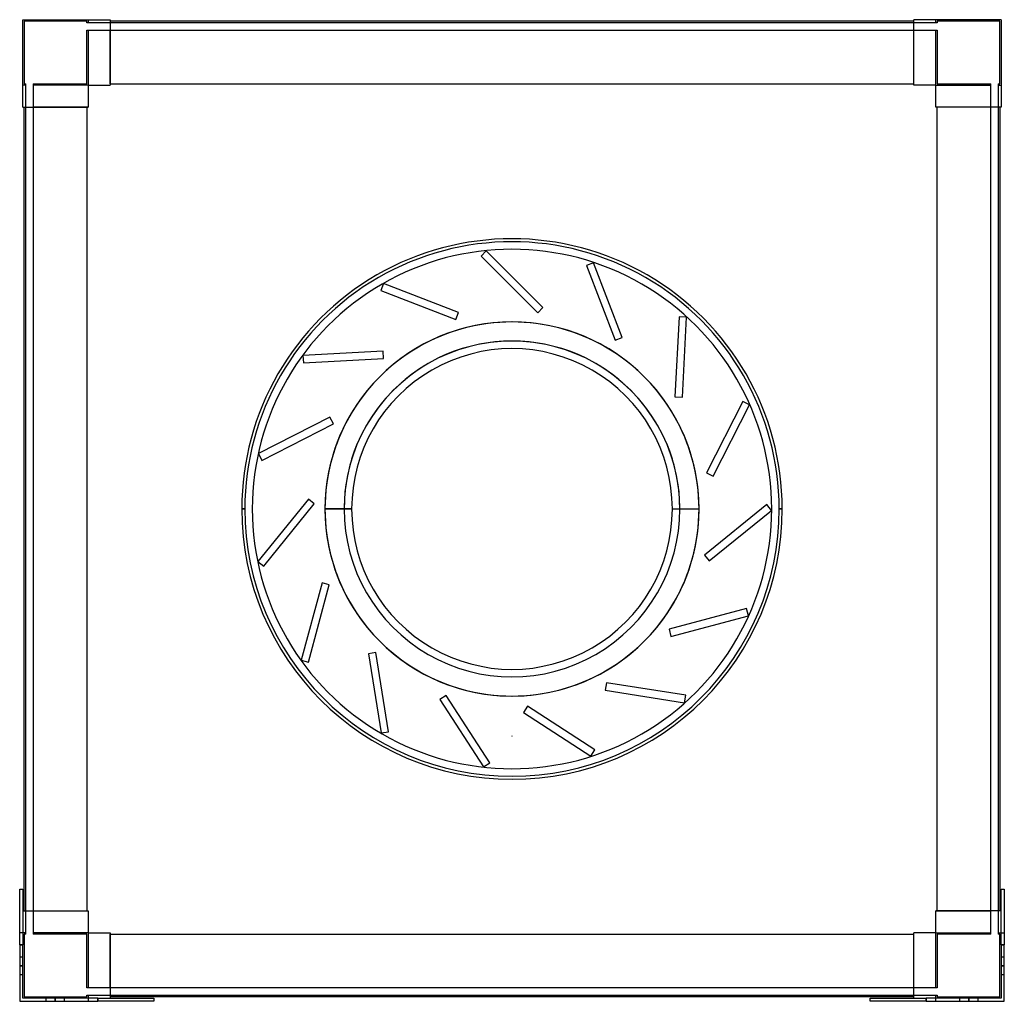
# Model space of a CAD drawing. Header units: millimetres. Extents: x -327 to 327, y -327 to 325.
import ezdxf

# ---------------------------------------------------------------- set-up
doc = ezdxf.new("R2010")
doc.units = ezdxf.units.MM
doc.layers.add('MAIN-1', color=7, linetype='Continuous')
doc.layers.add('MAIN-2', color=7, linetype='Continuous')

msp = doc.modelspace()

# ---------------------------------------------------------------- linework, layer by layer
at = {"layer": 'MAIN-1'}
for p, q in [((-325, 267), (-325, 325)), ((-325, 325), (-267, 325)), ((-267, 325), (-267, 281.5)), ((267, 324), (-267, 324)), ((267, 281.5), (267, 325)), ((325, 325), (267, 325)), ((325, 325), (325, 267)), ((-281.5, 281.5), (-281.5, 267)), ((-281.5, 281.5), (-267, 281.5)), ((-267, 282.5), (267, 282.5)), ((281.5, 281.5), (267, 281.5)), ((281.5, 267), (281.5, 281.5)), ((-325, 267), (-281.5, 267)), ((-324, -267), (-324, 267)), ((-282.5, 267), (-282.5, -267)), ((325, 267), (281.5, 267)), ((282.5, -267), (282.5, 267)), ((324, 267), (324, -267)), ((-179.5, 0), (-177.5, 0)), ((-106.51, 0), (-124.26, 0)), ((106.51, 0), (124.26, 0)), ((179.5, 0), (177.5, 0)), ((-327, -252.5), (-325, -252.5)), ((-327, -289.5), (-327, -252.5)), ((-325, -252.5), (-325, -289.5)), ((325, -289.5), (325, -252.5)), ((325, -252.5), (327, -252.5)), ((327, -252.5), (327, -289.5)), ((-325, -267), (-281.5, -267)), ((-281.5, -267), (-281.5, -281.5)), ((325, -267), (281.5, -267)), ((281.5, -281.5), (281.5, -267)), ((-281.5, -281.5), (-267, -281.5)), ((-267, -281.5), (-267, -325)), ((-267, -282.5), (267, -282.5)), ((267, -325), (267, -281.5)), ((281.5, -281.5), (267, -281.5)), ((-325, -289.5), (-327, -289.5)), ((-327, -289.5), (-327, -327)), ((-325, -325), (-325, -289.5)), ((325, -289.5), (325, -325)), ((327, -289.5), (325, -289.5)), ((327, -327), (327, -289.5)), ((-327, -327), (-275, -327)), ((-275, -325), (-325, -325)), ((-275, -325), (-238, -325)), ((-275, -327), (-275, -325)), ((-238, -327), (-275, -327)), ((267, -324), (-267, -324)), ((-238, -325), (-238, -327)), ((238, -325), (275, -325)), ((238, -327), (238, -325)), ((275, -327), (238, -327)), ((325, -325), (275, -325)), ((275, -325), (275, -327)), ((275, -327), (327, -327))]:
    msp.add_line(p, q, dxfattribs=at)
for radius, start, end in [(179.5, 0, 180.00002), (177.5, 0, 180.00002), (172.5, 0, 180.00002), (172.5, 0, 180.00002), (124.26, 89.99998, 180.00002), (124.26, 0, 89.99998), (106.51, 0, 180.00002), (179.5, 180.00002, 0), (177.5, 180.00002, 0), (172.5, 179.99998, 0), (172.5, 179.99998, 0), (106.51, 179.99998, 0), (124.26, 270.00002, 0), (124.26, 180.00002, 270.00002)]:
    msp.add_arc((0, 0), radius, start, end, dxfattribs=at)
at = {"layer": 'MAIN-2'}
for p, q in [((-325, 325), (-325, 325)), ((-325, 325), (-325, 325)), ((-324, 324), (-324, 324)), ((-282.5, 324), (-324, 324)), ((-324, 324), (-324, 282.5)), ((-282.5, 323), (-282.5, 324)), ((-282.5, 324), (-282.5, 324)), ((-282.5, 323), (-282.5, 323)), ((-281.5, 323), (-282.5, 323)), ((-281.5, 325), (-281.5, 325)), ((-281.5, 325), (-281.5, 323)), ((-281.5, 325), (-281.5, 325)), ((-281.5, 323), (-281.5, 323)), ((-281.5, 323), (-281.5, 323)), ((-267, 323), (-281.5, 323)), ((-267, 325), (-267, 325)), ((-267, 325), (-267, 325)), ((-267, 324), (-267, 324)), ((-267, 324), (-267, 324)), ((-267, 323), (-267, 323)), ((-267, 323), (-267, 323)), ((267, 323), (-267, 323)), ((267, 325), (267, 325)), ((267, 325), (267, 325)), ((267, 324), (267, 324)), ((267, 324), (267, 324)), ((267, 323), (267, 323)), ((281.5, 323), (267, 323)), ((267, 323), (267, 323)), ((281.5, 325), (281.5, 325)), ((281.5, 323), (281.5, 325)), ((281.5, 325), (281.5, 325)), ((281.5, 323), (281.5, 323)), ((282.5, 323), (281.5, 323)), ((281.5, 323), (281.5, 323)), ((282.5, 324), (282.5, 323)), ((282.5, 324), (282.5, 324)), ((324, 324), (282.5, 324)), ((282.5, 323), (282.5, 323)), ((324, 282.5), (324, 324)), ((324, 324), (324, 324)), ((325, 325), (325, 325)), ((325, 325), (325, 325)), ((-282.5, 318), (-281.5, 318)), ((-282.5, 318), (-282.5, 318)), ((-282.5, 282.5), (-282.5, 318)), ((-281.5, 318), (-267, 318)), ((-281.5, 318), (-281.5, 318)), ((-281.5, 318), (-281.5, 318)), ((-281.5, 318), (-281.5, 281.5)), ((-267, 318), (-267, 318)), ((-267, 282.5), (-267, 318)), ((-267, 318), (-267, 318)), ((-267, 318), (267, 318)), ((267, 282.5), (267, 318)), ((267, 318), (267, 318)), ((267, 318), (267, 318)), ((267, 318), (281.5, 318)), ((281.5, 318), (281.5, 318)), ((281.5, 318), (281.5, 318)), ((281.5, 318), (282.5, 318)), ((281.5, 281.5), (281.5, 318)), ((282.5, 318), (282.5, 318)), ((282.5, 318), (282.5, 282.5)), ((-325, 281.5), (-325, 281.5)), ((-323, 281.5), (-325, 281.5)), ((-325, 281.5), (-325, 281.5)), ((-324, 282.5), (-324, 282.5)), ((-324, 282.5), (-323, 282.5)), ((-323, 282.5), (-323, 282.5)), ((-323, 281.5), (-323, 282.5)), ((-323, 267), (-323, 281.5)), ((-323, 281.5), (-323, 281.5)), ((-323, 281.5), (-323, 281.5)), ((-318, 282.5), (-318, 281.5)), ((-318, 282.5), (-282.5, 282.5)), ((-318, 282.5), (-318, 282.5)), ((-318, 281.5), (-318, 281.5)), ((-318, 281.5), (-318, 281.5)), ((-318, 281.5), (-318, 267)), ((-281.5, 281.5), (-318, 281.5)), ((-282.5, 282.5), (-282.5, 282.5)), ((-281.5, 281.5), (-281.5, 281.5)), ((-281.5, 281.5), (-281.5, 281.5)), ((-281.5, 281.5), (-281.5, 281.5)), ((-281.5, 281.5), (-281.5, 281.5)), ((-281.5, 281.5), (-281.5, 281.5)), ((-281.5, 281.5), (-281.5, 281.5)), ((-267, 282.5), (-267, 281.5)), ((-267, 282.5), (-267, 282.5)), ((-267, 282.5), (-267, 282.5)), ((-267, 282.5), (-267, 282.5)), ((-267, 282.5), (-267, 282.5)), ((-267, 281.5), (-267, 281.5)), ((-267, 281.5), (-267, 281.5)), ((-267, 281.5), (-267, 281.5)), ((-267, 281.5), (-267, 281.5)), ((267, 281.5), (267, 282.5)), ((267, 282.5), (267, 282.5)), ((267, 282.5), (267, 282.5)), ((267, 282.5), (267, 282.5)), ((267, 282.5), (267, 282.5)), ((267, 281.5), (267, 281.5)), ((267, 281.5), (267, 281.5)), ((267, 281.5), (267, 281.5)), ((267, 281.5), (267, 281.5)), ((281.5, 281.5), (281.5, 281.5)), ((281.5, 281.5), (281.5, 281.5)), ((281.5, 281.5), (281.5, 281.5)), ((281.5, 281.5), (281.5, 281.5)), ((281.5, 281.5), (281.5, 281.5)), ((281.5, 281.5), (318, 281.5)), ((281.5, 281.5), (281.5, 281.5)), ((282.5, 282.5), (282.5, 282.5)), ((282.5, 282.5), (318, 282.5)), ((318, 281.5), (318, 282.5)), ((318, 282.5), (318, 282.5)), ((318, 267), (318, 281.5)), ((318, 281.5), (318, 281.5)), ((318, 281.5), (318, 281.5)), ((323, 282.5), (323, 281.5)), ((323, 282.5), (324, 282.5)), ((323, 282.5), (323, 282.5)), ((323, 281.5), (323, 281.5)), ((323, 281.5), (323, 281.5)), ((323, 281.5), (323, 267)), ((323, 281.5), (325, 281.5)), ((324, 282.5), (324, 282.5)), ((325, 281.5), (325, 281.5)), ((325, 281.5), (325, 281.5)), ((-325, 267), (-325, 267)), ((-325, 267), (-325, 267)), ((-324, 267), (-324, 267)), ((-324, 267), (-324, 267)), ((-323, 267), (-323, 267)), ((-323, 267), (-323, 267)), ((-323, -267), (-323, 267)), ((-282.5, 267), (-318, 267)), ((-318, 267), (-318, 267)), ((-318, 267), (-318, 267)), ((-318, 267), (-318, -267)), ((-281.5, 267), (-282.5, 267)), ((-282.5, 267), (-282.5, 267)), ((-282.5, 267), (-282.5, 267)), ((-282.5, 267), (-282.5, 267)), ((-282.5, 267), (-282.5, 267)), ((-281.5, 267), (-281.5, 267)), ((-281.5, 267), (-281.5, 267)), ((-281.5, 267), (-281.5, 267)), ((-281.5, 267), (-281.5, 267)), ((282.5, 267), (281.5, 267)), ((281.5, 267), (281.5, 267)), ((281.5, 267), (281.5, 267)), ((281.5, 267), (281.5, 267)), ((281.5, 267), (281.5, 267)), ((282.5, 267), (282.5, 267)), ((318, 267), (282.5, 267)), ((282.5, 267), (282.5, 267)), ((282.5, 267), (282.5, 267)), ((282.5, 267), (282.5, 267)), ((318, 267), (318, 267)), ((318, 267), (318, 267)), ((318, -267), (318, 267)), ((323, 267), (323, 267)), ((323, 267), (323, -267)), ((323, 267), (323, 267)), ((324, 267), (324, 267)), ((324, 267), (324, 267)), ((325, 267), (325, 267)), ((325, 267), (325, 267)), ((-17.06, 171.47), (-20.59, 167.93)), ((-17.06, 171.47), (-17.06, 171.47)), ((20.59, 133.82), (-17.06, 171.47)), ((-20.59, 167.93), (-20.59, 167.93)), ((-20.59, 167.93), (17.06, 130.28)), ((54.16, 163.58), (49.49, 161.79)), ((54.16, 163.58), (54.16, 163.58)), ((73.24, 113.87), (54.16, 163.58)), ((49.49, 161.79), (49.49, 161.79)), ((49.49, 161.79), (68.57, 112.08)), ((-85.33, 149.71), (-87.12, 145.04)), ((-87.12, 145.04), (-87.12, 145.04)), ((-87.12, 145.04), (-37.41, 125.96)), ((-85.33, 149.71), (-85.33, 149.71)), ((-35.61, 130.62), (-85.33, 149.71)), ((17.06, 130.28), (20.59, 133.82)), ((20.59, 133.82), (20.59, 133.82)), ((-37.41, 125.96), (-35.61, 130.62)), ((-37.41, 125.96), (-37.41, 125.96)), ((-35.61, 130.62), (-35.61, 130.62)), ((0, 124.26), (0, 124.26)), ((0, 124.26), (0, 124.26)), ((17.06, 130.28), (17.06, 130.28)), ((111.02, 127.67), (108.23, 74.5)), ((111.02, 127.67), (111.02, 127.67)), ((116.01, 127.41), (111.02, 127.67)), ((113.23, 74.24), (116.01, 127.41)), ((116.01, 127.41), (116.01, 127.41)), ((68.57, 112.08), (73.24, 113.87)), ((68.57, 112.08), (68.57, 112.08)), ((73.24, 113.87), (73.24, 113.87)), ((-85.66, 104.85), (-138.84, 102.06)), ((-85.66, 104.85), (-85.66, 104.85)), ((-85.4, 99.85), (-85.66, 104.85)), ((-138.84, 102.06), (-138.84, 102.06)), ((-138.84, 102.06), (-138.58, 97.07)), ((-138.58, 97.07), (-85.4, 99.85)), ((-85.4, 99.85), (-85.4, 99.85)), ((-138.58, 97.07), (-138.58, 97.07)), ((108.23, 74.5), (108.23, 74.5)), ((108.23, 74.5), (113.23, 74.24)), ((113.23, 74.24), (113.23, 74.24)), ((153.35, 71.48), (129.18, 24.03)), ((133.63, 21.76), (157.81, 69.21)), ((153.35, 71.48), (153.35, 71.48)), ((157.81, 69.21), (153.35, 71.48)), ((157.81, 69.21), (157.81, 69.21)), ((-120.9, 60.94), (-168.35, 36.76)), ((-120.9, 60.94), (-120.9, 60.94)), ((-118.63, 56.48), (-120.9, 60.94)), ((-166.08, 32.31), (-118.63, 56.48)), ((-118.63, 56.48), (-118.63, 56.48)), ((-168.35, 36.76), (-168.35, 36.76)), ((-168.35, 36.76), (-166.08, 32.31)), ((-166.08, 32.31), (-166.08, 32.31)), ((129.18, 24.03), (129.18, 24.03)), ((129.18, 24.03), (133.63, 21.76)), ((133.63, 21.76), (133.63, 21.76)), ((-179.5, 0), (-177.5, 0)), ((-177.5, 0), (-177.5, 0)), ((-177.5, 0), (-177.5, 0)), ((-177.5, 0), (-177.5, 0)), ((-172.5, 0), (-172.5, 0)), ((-135.24, 6.49), (-168.75, -34.89)), ((-164.86, -38.04), (-131.35, 3.35)), ((-135.24, 6.49), (-135.24, 6.49)), ((-131.35, 3.35), (-135.24, 6.49)), ((-131.35, 3.35), (-131.35, 3.35)), ((-124.25, 0), (-124.25, 0)), ((-124.24, 0), (-124.24, 0)), ((-111.51, 0), (-124.24, 0)), ((106.51, 0), (124.26, 0)), ((111.51, 0), (124.24, 0)), ((124.24, 0), (124.24, 0)), ((124.25, 0), (124.25, 0)), ((169.17, 2.93), (127.78, -30.58)), ((169.17, 2.93), (169.17, 2.93)), ((172.31, -0.96), (169.17, 2.93)), ((172.5, 0), (172.5, 0)), ((179.5, 0), (177.5, 0)), ((177.5, 0), (177.5, 0)), ((177.5, 0), (177.5, 0)), ((177.5, 0), (179.5, 0)), ((177.5, 0), (177.5, 0)), ((-177.5, 0), (-179.5, 0)), ((-179.5, 0), (-177.5, 0)), ((-177.5, 0), (-177.5, 0)), ((-177.5, 0), (-177.5, 0)), ((-177.5, 0), (-177.5, 0)), ((-172.5, 0), (-172.5, 0)), ((-124.26, 0), (-106.51, 0)), ((-124.25, 0), (-124.25, 0)), ((-124.24, 0), (-111.51, 0)), ((-124.24, 0), (-124.24, 0)), ((111.51, 0), (124.24, 0)), ((124.24, 0), (124.24, 0)), ((124.25, 0), (124.25, 0)), ((130.93, -34.47), (172.31, -0.96)), ((172.31, -0.96), (172.31, -0.96)), ((172.5, 0), (172.5, 0)), ((177.5, 0), (179.5, 0)), ((177.5, 0), (177.5, 0)), ((177.5, 0), (177.5, 0)), ((177.5, 0), (177.5, 0)), ((127.78, -30.58), (127.78, -30.58)), ((127.78, -30.58), (130.93, -34.47)), ((-168.75, -34.89), (-168.75, -34.89)), ((-168.75, -34.89), (-164.86, -38.04)), ((-164.86, -38.04), (-164.86, -38.04)), ((130.93, -34.47), (130.93, -34.47)), ((-126.19, -49.07), (-139.97, -100.51)), ((-135.14, -101.8), (-121.36, -50.37)), ((-126.19, -49.07), (-126.19, -49.07)), ((-121.36, -50.37), (-126.19, -49.07)), ((-121.36, -50.37), (-121.36, -50.37)), ((155.73, -66.13), (104.3, -79.91)), ((105.59, -84.74), (157.03, -70.96)), ((155.73, -66.13), (155.73, -66.13)), ((157.03, -70.96), (155.73, -66.13)), ((157.03, -70.96), (157.03, -70.96)), ((104.3, -79.91), (104.3, -79.91)), ((104.3, -79.91), (105.59, -84.74)), ((105.59, -84.74), (105.59, -84.74)), ((-90.38, -95.37), (-95.32, -96.15)), ((-95.32, -96.15), (-95.32, -96.15)), ((-95.32, -96.15), (-86.99, -148.75)), ((-90.38, -95.37), (-90.38, -95.37)), ((-82.05, -147.97), (-90.38, -95.37)), ((-139.97, -100.51), (-139.97, -100.51)), ((-139.97, -100.51), (-135.14, -101.8)), ((-135.14, -101.8), (-135.14, -101.8)), ((62.78, -115.43), (61.99, -120.36)), ((62.78, -115.43), (62.78, -115.43)), ((115.37, -123.76), (62.78, -115.43)), ((-43.77, -123.89), (-47.97, -126.61)), ((-43.77, -123.89), (-43.77, -123.89)), ((-14.77, -168.55), (-43.77, -123.89)), ((0, -124.26), (0, -124.26)), ((0, -124.26), (0, -124.26)), ((61.99, -120.36), (61.99, -120.36)), ((61.99, -120.36), (114.59, -128.69)), ((114.59, -128.69), (115.37, -123.76)), ((115.37, -123.76), (115.37, -123.76)), ((-47.97, -126.61), (-47.97, -126.61)), ((-47.97, -126.61), (-18.96, -171.27)), ((114.59, -128.69), (114.59, -128.69)), ((10.4, -130.98), (7.68, -135.17)), ((7.68, -135.17), (7.68, -135.17)), ((7.68, -135.17), (52.34, -164.18)), ((10.4, -130.98), (10.4, -130.98)), ((55.06, -159.98), (10.4, -130.98)), ((-86.99, -148.75), (-82.05, -147.97)), ((-86.99, -148.75), (-86.99, -148.75)), ((-82.05, -147.97), (-82.05, -147.97)), ((0, -150.88), (0, -150.88)), ((0, -150.88), (0, -150.88)), ((0, -150.88), (0, -150.88)), ((0, -150.88), (0, -150.88)), ((0, -150.88), (0, -150.88)), ((0, -150.88), (0, -150.88)), ((52.34, -164.18), (55.06, -159.98)), ((55.06, -159.98), (55.06, -159.98)), ((-18.96, -171.27), (-14.77, -168.55)), ((-14.77, -168.55), (-14.77, -168.55)), ((52.34, -164.18), (52.34, -164.18)), ((-18.96, -171.27), (-18.96, -171.27)), ((-327, -252.5), (-327, -252.5)), ((-327, -252.5), (-327, -252.5)), ((-325, -252.5), (-325, -252.5)), ((-325, -252.5), (-325, -252.5)), ((325, -252.5), (325, -252.5)), ((325, -252.5), (325, -252.5)), ((327, -252.5), (327, -252.5)), ((327, -252.5), (327, -252.5)), ((-325, -267), (-325, -267)), ((-325, -267), (-325, -267)), ((-324, -267), (-324, -267)), ((-324, -267), (-324, -267)), ((-323, -267), (-323, -267)), ((-323, -281.5), (-323, -267)), ((-323, -267), (-323, -267)), ((-318, -267), (-318, -267)), ((-318, -267), (-282.5, -267)), ((-318, -267), (-318, -267)), ((-318, -267), (-318, -281.5)), ((-282.5, -267), (-281.5, -267)), ((-282.5, -267), (-282.5, -267)), ((-282.5, -267), (-282.5, -267)), ((-282.5, -267), (-282.5, -267)), ((-282.5, -267), (-282.5, -267)), ((-281.5, -267), (-281.5, -267)), ((-281.5, -267), (-281.5, -267)), ((-281.5, -267), (-281.5, -267)), ((-281.5, -267), (-281.5, -267)), ((281.5, -267), (282.5, -267)), ((281.5, -267), (281.5, -267)), ((281.5, -267), (281.5, -267)), ((281.5, -267), (281.5, -267)), ((281.5, -267), (281.5, -267)), ((282.5, -267), (282.5, -267)), ((282.5, -267), (318, -267)), ((282.5, -267), (282.5, -267)), ((282.5, -267), (282.5, -267)), ((282.5, -267), (282.5, -267)), ((318, -267), (318, -267)), ((318, -267), (318, -267)), ((318, -281.5), (318, -267)), ((323, -267), (323, -267)), ((323, -267), (323, -267)), ((323, -267), (323, -281.5)), ((324, -267), (324, -267)), ((324, -267), (324, -267)), ((325, -267), (325, -267)), ((325, -267), (325, -267)), ((-327, -281.5), (-327, -281.5)), ((-327, -281.5), (-327, -281.5)), ((-323, -281.5), (-327, -281.5)), ((-325, -281.5), (-325, -281.5)), ((-325, -281.5), (-325, -281.5)), ((-323, -282.5), (-324, -282.5)), ((-324, -282.5), (-324, -324)), ((-324, -282.5), (-324, -282.5)), ((-323, -282.5), (-323, -281.5)), ((-323, -281.5), (-323, -281.5)), ((-323, -281.5), (-323, -281.5)), ((-323, -282.5), (-323, -282.5)), ((-318, -281.5), (-318, -282.5)), ((-318, -281.5), (-318, -281.5)), ((-318, -281.5), (-318, -281.5)), ((-281.5, -281.5), (-318, -281.5)), ((-282.5, -282.5), (-318, -282.5)), ((-318, -282.5), (-318, -282.5)), ((-282.5, -318), (-282.5, -282.5)), ((-282.5, -282.5), (-282.5, -282.5)), ((-281.5, -281.5), (-281.5, -281.5)), ((-281.5, -281.5), (-281.5, -281.5)), ((-281.5, -281.5), (-281.5, -281.5)), ((-281.5, -281.5), (-281.5, -318)), ((-281.5, -281.5), (-281.5, -281.5)), ((-281.5, -281.5), (-281.5, -281.5)), ((-281.5, -281.5), (-281.5, -281.5)), ((-267, -281.5), (-267, -281.5)), ((-267, -281.5), (-267, -282.5)), ((-267, -281.5), (-267, -281.5)), ((-267, -281.5), (-267, -281.5)), ((-267, -281.5), (-267, -281.5)), ((-267, -282.5), (-267, -282.5)), ((-267, -282.5), (-267, -282.5)), ((-267, -318), (-267, -282.5)), ((-267, -282.5), (-267, -282.5)), ((-267, -282.5), (-267, -282.5)), ((267, -281.5), (267, -281.5)), ((267, -282.5), (267, -281.5)), ((267, -281.5), (267, -281.5)), ((267, -281.5), (267, -281.5)), ((267, -281.5), (267, -281.5)), ((267, -282.5), (267, -282.5)), ((267, -282.5), (267, -282.5)), ((267, -318), (267, -282.5)), ((267, -282.5), (267, -282.5)), ((267, -282.5), (267, -282.5)), ((281.5, -281.5), (281.5, -281.5)), ((281.5, -281.5), (281.5, -281.5)), ((281.5, -281.5), (281.5, -281.5)), ((281.5, -318), (281.5, -281.5)), ((281.5, -281.5), (281.5, -281.5)), ((281.5, -281.5), (281.5, -281.5)), ((281.5, -281.5), (318, -281.5)), ((281.5, -281.5), (281.5, -281.5)), ((282.5, -282.5), (282.5, -318)), ((318, -282.5), (282.5, -282.5)), ((282.5, -282.5), (282.5, -282.5)), ((318, -282.5), (318, -281.5)), ((318, -281.5), (318, -281.5)), ((318, -281.5), (318, -281.5)), ((318, -282.5), (318, -282.5)), ((323, -281.5), (323, -281.5)), ((323, -281.5), (327, -281.5)), ((323, -281.5), (323, -281.5)), ((323, -281.5), (323, -282.5)), ((324, -282.5), (323, -282.5)), ((323, -282.5), (323, -282.5)), ((324, -324), (324, -282.5)), ((324, -282.5), (324, -282.5)), ((325, -281.5), (325, -281.5)), ((325, -281.5), (325, -281.5)), ((327, -281.5), (327, -281.5)), ((327, -281.5), (327, -281.5)), ((-327, -289.5), (-325, -289.5)), ((325, -289.5), (327, -289.5)), ((-327, -297.5), (-327, -297.5)), ((-327, -297.5), (-325, -297.5)), ((-327, -297.5), (-327, -297.5)), ((-325, -297.5), (-325, -297.5)), ((-325, -297.5), (-325, -297.5)), ((325, -297.5), (325, -297.5)), ((325, -297.5), (325, -297.5)), ((325, -297.5), (327, -297.5)), ((327, -297.5), (327, -297.5)), ((327, -297.5), (327, -297.5)), ((-325, -303.5), (-327, -303.5)), ((-327, -303.5), (-325, -303.5)), ((-327, -303.5), (-325, -303.5)), ((-325, -303.5), (-327, -303.5)), ((327, -303.5), (325, -303.5)), ((325, -303.5), (327, -303.5)), ((325, -303.5), (327, -303.5)), ((327, -303.5), (325, -303.5)), ((-325, -309.5), (-327, -309.5)), ((-327, -309.5), (-327, -309.5)), ((-327, -309.5), (-327, -309.5)), ((-325, -309.5), (-325, -309.5)), ((-325, -309.5), (-325, -309.5)), ((327, -309.5), (325, -309.5)), ((325, -309.5), (325, -309.5)), ((325, -309.5), (325, -309.5)), ((327, -309.5), (327, -309.5)), ((327, -309.5), (327, -309.5)), ((-282.5, -318), (-282.5, -318)), ((-281.5, -318), (-282.5, -318)), ((-281.5, -318), (-281.5, -318)), ((-281.5, -318), (-281.5, -318)), ((-267, -318), (-281.5, -318)), ((-267, -318), (-267, -318)), ((-267, -318), (-267, -318)), ((267, -318), (-267, -318)), ((267, -318), (267, -318)), ((267, -318), (267, -318)), ((281.5, -318), (267, -318)), ((281.5, -318), (281.5, -318)), ((281.5, -318), (281.5, -318)), ((282.5, -318), (281.5, -318)), ((282.5, -318), (282.5, -318)), ((-327, -327), (-327, -327)), ((-327, -327), (-327, -327)), ((-325, -325), (-325, -325)), ((-325, -325), (-325, -325)), ((-325, -325), (-325, -325)), ((-325, -325), (-325, -325)), ((-324, -324), (-282.5, -324)), ((-324, -324), (-324, -324)), ((-309.5, -327), (-309.5, -325)), ((-309.5, -325), (-309.5, -325)), ((-309.5, -325), (-309.5, -325)), ((-309.5, -327), (-309.5, -327)), ((-309.5, -327), (-309.5, -327)), ((-303.5, -327), (-303.5, -325)), ((-303.5, -325), (-303.5, -327)), ((-303.5, -327), (-303.5, -325)), ((-303.5, -325), (-303.5, -327)), ((-297.5, -325), (-297.5, -325)), ((-297.5, -325), (-297.5, -325)), ((-297.5, -325), (-297.5, -327)), ((-297.5, -327), (-297.5, -327)), ((-297.5, -327), (-297.5, -327)), ((-282.5, -324), (-282.5, -323)), ((-282.5, -323), (-281.5, -323)), ((-282.5, -323), (-282.5, -323)), ((-282.5, -324), (-282.5, -324)), ((-281.5, -323), (-281.5, -323)), ((-281.5, -323), (-267, -323)), ((-281.5, -323), (-281.5, -327)), ((-281.5, -323), (-281.5, -323)), ((-281.5, -325), (-281.5, -325)), ((-281.5, -325), (-281.5, -325)), ((-281.5, -327), (-281.5, -327)), ((-281.5, -327), (-281.5, -327)), ((-275, -325), (-275, -327)), ((-267, -323), (-267, -323)), ((-267, -323), (267, -323)), ((-267, -323), (-267, -323)), ((-267, -324), (-267, -324)), ((-267, -324), (-267, -324)), ((-267, -325), (-267, -325)), ((-267, -325), (-267, -325)), ((-238, -325), (-238, -325)), ((-238, -325), (-238, -325)), ((-238, -327), (-238, -327)), ((-238, -327), (-238, -327)), ((238, -325), (238, -325)), ((238, -325), (238, -325)), ((238, -327), (238, -327)), ((238, -327), (238, -327)), ((267, -323), (281.5, -323)), ((267, -323), (267, -323)), ((267, -323), (267, -323)), ((267, -324), (267, -324)), ((267, -324), (267, -324)), ((267, -325), (267, -325)), ((267, -325), (267, -325)), ((275, -327), (275, -325)), ((281.5, -323), (281.5, -323)), ((281.5, -323), (281.5, -323)), ((281.5, -327), (281.5, -323)), ((281.5, -323), (282.5, -323)), ((281.5, -325), (281.5, -325)), ((281.5, -325), (281.5, -325)), ((281.5, -327), (281.5, -327)), ((281.5, -327), (281.5, -327)), ((282.5, -323), (282.5, -323)), ((282.5, -323), (282.5, -324)), ((282.5, -324), (324, -324)), ((282.5, -324), (282.5, -324)), ((297.5, -327), (297.5, -325)), ((297.5, -325), (297.5, -325)), ((297.5, -325), (297.5, -325)), ((297.5, -327), (297.5, -327)), ((297.5, -327), (297.5, -327)), ((303.5, -327), (303.5, -325)), ((303.5, -325), (303.5, -327)), ((303.5, -327), (303.5, -325)), ((303.5, -325), (303.5, -327)), ((309.5, -325), (309.5, -325)), ((309.5, -325), (309.5, -325)), ((309.5, -325), (309.5, -327)), ((309.5, -327), (309.5, -327)), ((309.5, -327), (309.5, -327)), ((324, -324), (324, -324)), ((325, -325), (325, -325)), ((325, -325), (325, -325)), ((325, -325), (325, -325)), ((325, -325), (325, -325)), ((327, -327), (327, -327)), ((327, -327), (327, -327))]:
    msp.add_line(p, q, dxfattribs=at)
for centre, radius, start, end in [((0, 0), 124.25, 0, 179.99998), ((0, 0), 124.24, 0, 180.00002), ((0, 0), 111.51, 0, 180.00002), ((0, 0), 111.51, 0, 179.99998), ((0, 0), 172.5, 179.99998, 0), ((0, 0), 124.25, 179.99998, 0), ((0, 0), 124.24, 180.00002, 0), ((0, 0), 111.51, 179.99998, 0), ((0, 0), 111.51, 179.99998, 0), ((0, -150.88), 0.001, 0, 180.00002), ((0, -150.88), 0.001, 180.00002, 0)]:
    msp.add_arc(centre, radius, start, end, dxfattribs=at)

doc.saveas('drawing.dxf')
